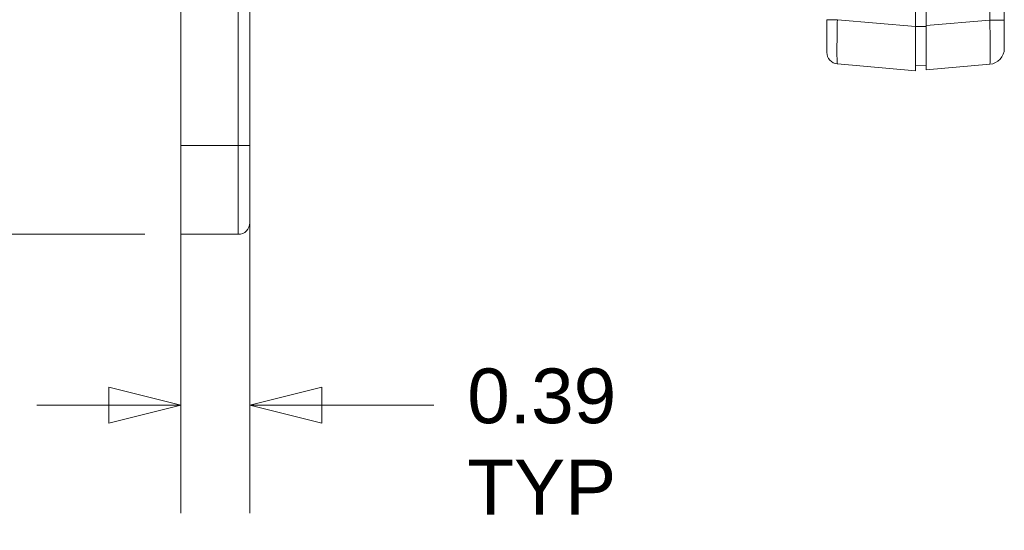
# Model space of a CAD drawing. Header units: inches. Extents: x 0 to 110, y 2 to 70.
# Tile 13 of 129: x 16.08 to 21.63, y 24.78 to 27.66. Entities that reach past the tile are written whole.
import ezdxf

# ---------------------------------------------------------------- set-up
doc = ezdxf.new("R2010")
doc.units = ezdxf.units.IN
doc.header["$LTSCALE"] = 3.25
doc.header["$MEASUREMENT"] = 0
for name, color, linetype, lineweight in [('Dimension (ANSI)', 7, 'Continuous', 9), ('Visible (ANSI)', 7, 'Continuous', 18), ('Visible Narrow (ANSI)', 7, 'Continuous', 5)]:
    doc.layers.add(name, color=color, linetype=linetype, lineweight=lineweight)
doc.styles.add('Note Text (ANSI)', font='arial.ttf')
doc.dimstyles.new('.XX', dxfattribs={"dimscale": 3.25, "dimtxt": 0.095, "dimasz": 0.125, "dimexe": 0.1875, "dimexo": 0.0625, "dimgap": 0.0625, "dimtad": 0, "dimtih": 1, "dimtoh": 1, "dimrnd": 1e-08, "dimzin": 0, "dimdsep": 46, "dimtxsty": 'Note Text (ANSI)', "dimblk": 'Filled-1', "dimcen": 0.09, "dimdle": 0.45, "dimclrd": 256, "dimclre": 256, "dimclrt": 256, "dimadec": 0, "dimazin": 1, "dimtfac": 1.263158, "dimtofl": 0, "dimtmove": 0, "dimatfit": 3, "dimfxl": 1, "dimtolj": 1, "dimtzin": 4, "dimlwd": -1, "dimlwe": -1, "dimarcsym": 0})
doc.dimstyles.new('.XXX', dxfattribs={"dimscale": 3.25, "dimtxt": 0.095, "dimasz": 0.125, "dimexe": 0.1875, "dimexo": 0.125, "dimgap": 0.0625, "dimtad": 0, "dimtih": 1, "dimtoh": 1, "dimdec": 3, "dimrnd": 1e-08, "dimzin": 0, "dimdsep": 46, "dimtxsty": 'Note Text (ANSI)', "dimblk": 'Filled-1', "dimcen": 0.09, "dimdle": 0.45, "dimclrd": 256, "dimclre": 256, "dimclrt": 256, "dimadec": 0, "dimazin": 1, "dimtfac": 1.263158, "dimtofl": 0, "dimtmove": 0, "dimatfit": 3, "dimfxl": 1, "dimtolj": 1, "dimtzin": 4, "dimlwd": -1, "dimlwe": -1, "dimarcsym": 0})

# ---------------------------------------------------------------- blocks, each defined once
blk = doc.blocks.new('Filled-1')
at = {"color": 0}
for p, q in [((0, 0), (-1, 0.25)), ((-1, 0.25), (-1, -0.25)), ((-1, 0), (0, 0)), ((-1, -0.25), (0, 0))]:
    blk.add_line(p, q, dxfattribs=at)
at = {"color": 0, "flags": 128}
blk.add_lwpolyline([(-1, -0.25), (0, 0), (-1, 0.25), (-1, -0.25)], dxfattribs=at)
at = {"color": 0}
blk.add_solid([(-1, -0.25), (0, 0), (-1, 0.25), (-1, -0.25)], dxfattribs=at)
blk = doc.blocks.new('*D44')
at = {"layer": 'Defpoints', "color": 0, "transparency": 16777216}
for p in [(13.3673, 41.6987), (16.9922, 41.6987), (16.9922, 26.4487)]:
    blk.add_point(p, dxfattribs=at)
at = {"layer": 'Dimension (ANSI)', "transparency": 16777216}
for p, q in [((16.7891, 41.6987), (12.7579, 41.6987)), ((13.3673, 41.2925), (13.3673, 34.4345)), ((13.3673, 26.855), (13.3673, 33.713)), ((16.7891, 26.4487), (12.7579, 26.4487))]:
    blk.add_line(p, q, dxfattribs=at)
at = {"layer": 'Dimension (ANSI)', "transparency": 16777216, "xscale": 0.40625, "yscale": 0.40625, "zscale": 0.40625}
for p, rotation in [((13.3673, 41.6987), 90), ((13.3673, 26.4487), 270)]:
    blk.add_blockref('Filled-1', p, dxfattribs=dict(at, rotation=rotation))
at = {"layer": 'Dimension (ANSI)', "transparency": 16777216, "insert": (12.8597, 34.2314), "char_height": 0.30875, "attachment_point": 1, "style": 'Note Text (ANSI)'}
blk.add_mtext('\\A1;15.25', dxfattribs=at)
blk = doc.blocks.new('*D64')
at = {"layer": 'Defpoints', "color": 0, "transparency": 16777216}
for p in [(16.9922, 26.9487), (17.3805, 26.9487), (16.9922, 25.4862)]:
    blk.add_point(p, dxfattribs=at)
at = {"layer": 'Dimension (ANSI)', "transparency": 16777216}
for p, q in [((16.9922, 26.5425), (16.9922, 24.8769)), ((17.3805, 26.5425), (17.3805, 24.8769)), ((16.5859, 25.4862), (16.1797, 25.4862)), ((17.7867, 25.4862), (18.4174, 25.4862))]:
    blk.add_line(p, q, dxfattribs=at)
at = {"layer": 'Dimension (ANSI)', "transparency": 16777216, "xscale": 0.40625, "yscale": 0.40625, "zscale": 0.40625}
blk.add_blockref('Filled-1', (16.9922, 25.4862), dxfattribs=at)
at = {"layer": 'Dimension (ANSI)', "transparency": 16777216, "xscale": 0.40625, "yscale": 0.40625, "zscale": 0.40625, "rotation": 180}
blk.add_blockref('Filled-1', (17.3805, 25.4862), dxfattribs=at)
at = {"layer": 'Dimension (ANSI)', "transparency": 16777216, "insert": (19.0255, 25.6924), "char_height": 0.30875, "attachment_point": 2, "style": 'Note Text (ANSI)'}
blk.add_mtext('\\A1;\\fArial|b0|i0;0.39\\P\\fArial|b0|i0;TYP', dxfattribs=at)

msp = doc.modelspace()

# ---------------------------------------------------------------- linework, layer by layer
at = {"layer": 'Visible (ANSI)'}
for p, q in [((21.6322, 27.6568), (21.6322, 40.4906)), ((21.1922, 28.8238), (21.1922, 27.6255)), ((21.1322, 28.2613), (21.1322, 27.6203)), ((16.9922, 28.1122), (16.9922, 26.9487)), ((17.3805, 27.8848), (17.3805, 26.9487)), ((21.1322, 27.3712), (21.1322, 27.6203)), ((21.1922, 27.3765), (21.1922, 27.6255)), ((21.1322, 27.3712), (20.6915, 27.4098)), ((21.1922, 27.4012), (21.1322, 27.4033)), ((21.1922, 27.3765), (21.55, 27.4078)), ((16.9922, 26.4487), (16.9922, 26.9487)), ((17.3805, 26.5137), (17.3805, 26.9487)), ((16.9922, 26.4487), (17.3155, 26.4487))]:
    msp.add_line(p, q, dxfattribs=at)
for centre, radius, start, end in [((20.6972, 27.4745), 0.065, 180, 265), ((21.5422, 27.4974), 0.09, 275.0207, 359.9986), ((17.3155, 26.5137), 0.065, 270, 0)]:
    msp.add_arc(centre, radius, start, end, dxfattribs=at)
for points, knots in [([(20.6322, 27.6588), (20.6322, 27.6469), (20.6322, 27.6352), (20.6322, 27.6238), (20.6322, 27.6196), (20.6322, 27.6154), (20.6322, 27.6113), (20.6322, 27.5977), (20.6322, 27.5844), (20.6322, 27.5719), (20.6322, 27.5701), (20.6322, 27.5684), (20.6322, 27.5667), (20.6322, 27.5527), (20.6322, 27.5398), (20.6322, 27.5284), (20.6322, 27.5282), (20.6322, 27.528), (20.6322, 27.5278), (20.6322, 27.5167), (20.6322, 27.507), (20.6322, 27.4991), (20.6322, 27.4978), (20.6322, 27.4966), (20.6322, 27.4954), (20.6322, 27.4891), (20.6322, 27.4842), (20.6322, 27.4807), (20.6322, 27.4795), (20.6322, 27.4784), (20.6322, 27.4775), (20.6322, 27.4755), (20.6322, 27.4745), (20.6322, 27.4745)], [0, 0, 0, 0, 0.121897, 0.121897, 0.121897, 0.166667, 0.166667, 0.166667, 0.312929, 0.312929, 0.312929, 0.333333, 0.333333, 0.333333, 0.5, 0.5, 0.5, 0.503072, 0.503072, 0.503072, 0.666667, 0.666667, 0.666667, 0.693259, 0.693259, 0.693259, 0.833333, 0.833333, 0.833333, 0.884443, 0.884443, 0.884443, 1, 1, 1, 1]), ([(21.6322, 27.4974), (21.6322, 27.4974), (21.6322, 27.4977), (21.6322, 27.4981), (21.6322, 27.4988), (21.6322, 27.5001), (21.6322, 27.502), (21.6322, 27.5035), (21.6322, 27.5053), (21.6322, 27.5075), (21.6322, 27.5102), (21.6322, 27.5135), (21.6322, 27.5174), (21.6322, 27.5209), (21.6322, 27.5249), (21.6322, 27.5293), (21.6322, 27.5337), (21.6322, 27.5386), (21.6322, 27.5438), (21.6322, 27.5496), (21.6322, 27.5558), (21.6322, 27.5624), (21.6322, 27.5677), (21.6322, 27.5732), (21.6322, 27.5789), (21.6322, 27.5866), (21.6322, 27.5947), (21.6322, 27.6027), (21.6322, 27.6079), (21.6322, 27.6132), (21.6322, 27.6183), (21.6322, 27.6271), (21.6322, 27.6358), (21.6322, 27.6443), (21.6322, 27.6485), (21.6322, 27.6527), (21.6322, 27.6568)], [0, 0, 0, 0, 0.0639835, 0.0639835, 0.0639835, 0.1666667, 0.1666667, 0.1666667, 0.2414081, 0.2414081, 0.2414081, 0.3333333, 0.3333333, 0.3333333, 0.4167583, 0.4167583, 0.4167583, 0.5, 0.5, 0.5, 0.5925763, 0.5925763, 0.5925763, 0.6666667, 0.6666667, 0.6666667, 0.76791, 0.76791, 0.76791, 0.8333333, 0.8333333, 0.8333333, 0.9452744, 0.9452744, 0.9452744, 1, 1, 1, 1])]:
    msp.add_open_spline(points, degree=3, knots=knots, dxfattribs=at)
at = {"layer": 'Visible Narrow (ANSI)'}
for p, q in [((21.55, 27.6568), (21.55, 40.4906)), ((17.3155, 27.8939), (17.3155, 26.9487)), ((20.6915, 27.6588), (20.6322, 27.6588)), ((21.1322, 27.6203), (20.6915, 27.6588)), ((21.1922, 27.6255), (21.55, 27.6568)), ((21.6322, 27.6568), (21.55, 27.6568)), ((21.1922, 27.6203), (21.1322, 27.6203)), ((16.9922, 26.9487), (17.3155, 26.9487)), ((17.3155, 26.9487), (17.3805, 26.9487)), ((17.3155, 26.4487), (17.3155, 26.9487))]:
    msp.add_line(p, q, dxfattribs=at)
for points, knots in [([(20.6915, 27.6588), (20.691, 27.637), (20.6902, 27.5935), (20.6894, 27.5329), (20.6891, 27.4808), (20.6894, 27.4408), (20.6902, 27.4156), (20.691, 27.4098), (20.6915, 27.4098)], [0.0000001, 0.0000001, 0.0000001, 0.0000001, 0.1666667, 0.3333333, 0.5, 0.6666667, 0.8333333, 1, 1, 1, 1]), ([(21.55, 27.4078), (21.5503, 27.4078), (21.5505, 27.4082), (21.5507, 27.4089), (21.551, 27.41), (21.5514, 27.412), (21.5517, 27.4151), (21.5519, 27.4174), (21.5521, 27.4202), (21.5523, 27.4237), (21.5525, 27.428), (21.5527, 27.4332), (21.5528, 27.4392), (21.553, 27.4447), (21.5531, 27.451), (21.5531, 27.4579), (21.5532, 27.4648), (21.5532, 27.4724), (21.5532, 27.4805), (21.5532, 27.4896), (21.5532, 27.4993), (21.5531, 27.5096), (21.5531, 27.5179), (21.553, 27.5265), (21.5528, 27.5353), (21.5527, 27.5473), (21.5525, 27.5599), (21.5522, 27.5725), (21.552, 27.5805), (21.5519, 27.5887), (21.5517, 27.5967), (21.5514, 27.6105), (21.551, 27.6241), (21.5506, 27.6373), (21.5504, 27.6439), (21.5502, 27.6504), (21.55, 27.6568)], [0, 0, 0, 0, 0.064563, 0.064563, 0.064563, 0.1666667, 0.1666667, 0.1666667, 0.2410501, 0.2410501, 0.2410501, 0.3333334, 0.3333334, 0.3333334, 0.4167095, 0.4167095, 0.4167095, 0.5, 0.5, 0.5, 0.592493, 0.592493, 0.592493, 0.6666667, 0.6666667, 0.6666667, 0.7681557, 0.7681557, 0.7681557, 0.8333333, 0.8333333, 0.8333333, 0.9446304, 0.9446304, 0.9446304, 1, 1, 1, 1])]:
    msp.add_open_spline(points, degree=3, knots=knots, dxfattribs=at)

# ---------------------------------------------------------------- dimensions: what is measured, and where the dimension line sits
at = {"layer": 'Dimension (ANSI)'}
dim = msp.add_linear_dim(base=(13.3673, 41.6987), p1=(16.9922, 26.4487), p2=(16.9922, 41.6987), angle=90, dimstyle='.XX', override={"dimgap": 0.0625, "dimdec": 2, "dimtol": 0, "dimlim": 0, "dimtp": 0, "dimtm": 0, "dimtdec": 2, "dimatfit": 1}, dxfattribs=at)
dim.commit()
dim.dimension.update_dxf_attribs({"geometry": '*D44', "text_midpoint": (13.3673, 34.0737), "dimtype": 160})
dim = msp.add_linear_dim(base=(16.9922, 25.4862), p1=(17.3805, 26.9487), p2=(16.9922, 26.9487), angle=180, text='\\fArial|b0|i0;<>\\P\\fArial|b0|i0;TYP', dimstyle='.XXX', override={"dimgap": 0.0625, "dimtih": 0, "dimtoh": 0, "dimdec": 2, "dimtol": 0, "dimlim": 0, "dimtp": 0, "dimtm": 0, "dimtdec": 2, "dimatfit": 1, "dimtvp": -0.25}, dxfattribs=at)
dim.commit()
dim.dimension.update_dxf_attribs({"geometry": '*D64', "text_midpoint": (19.0255, 25.4862), "dimtype": 160})

doc.saveas('drawing.dxf')
